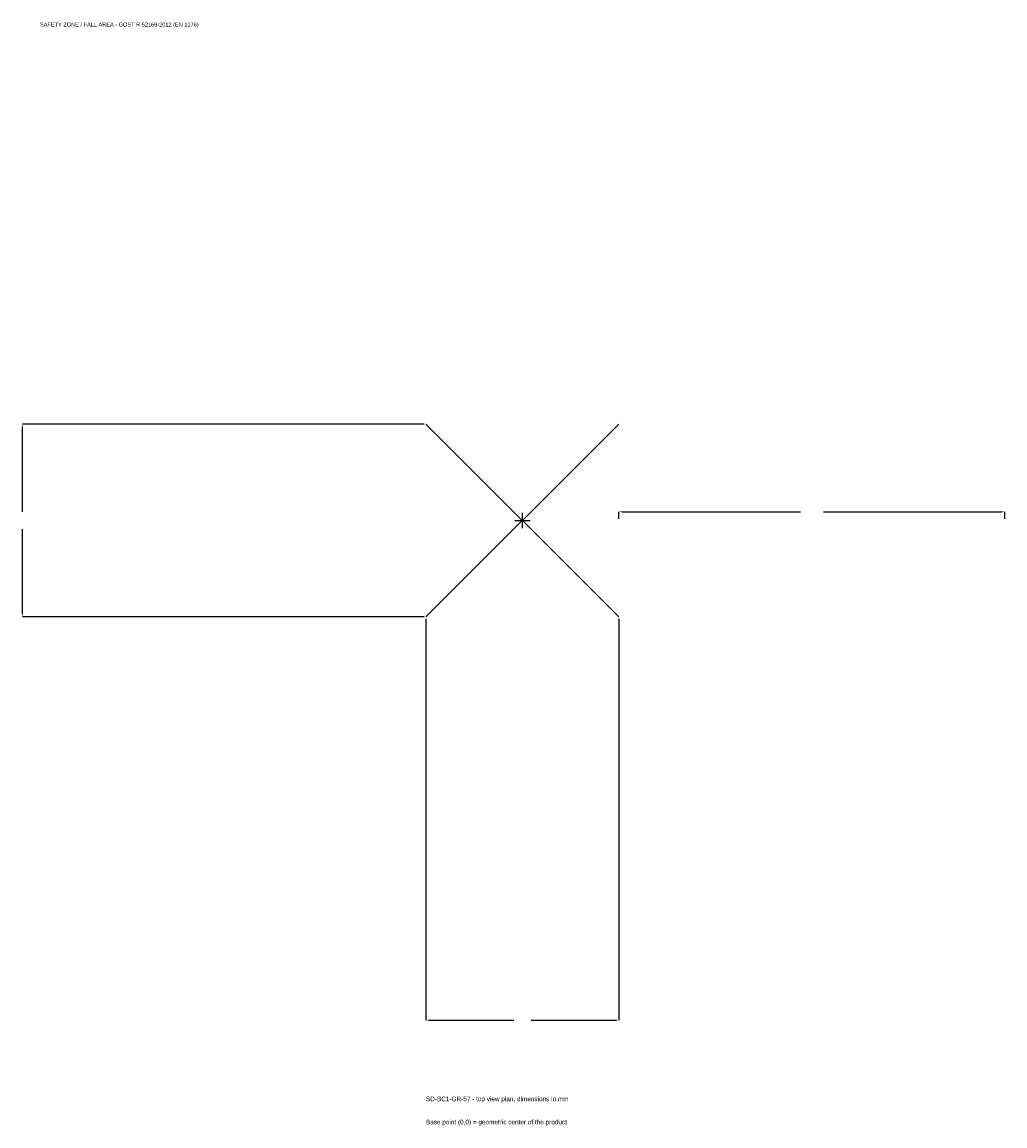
# Model space of a CAD drawing. Extents: x -1945 to 1875, y -2354 to 1938.
import ezdxf

# ---------------------------------------------------------------- set-up
doc = ezdxf.new("R2010")
doc.units = 0
for name, color, linetype in [('GP_MAF_zona_bezopasnosti', 1, 'Continuous'), ('ZSK_DANNYE', 3, 'Continuous'), ('ZSK_KONTUR', 7, 'Continuous'), ('ZSK_RAZMERY', 8, 'Continuous')]:
    doc.layers.add(name, color=color, linetype=linetype)
doc.dimstyles.new('ORION', dxfattribs={"dimtxt": 22.5, "dimasz": 13.5, "dimexe": 1.25, "dimexo": 6.75, "dimtad": 1, "dimcen": 2.5, "dimazin": 3, "dimtfac": 1, "dimtmove": 0, "dimatfit": 3})

# ---------------------------------------------------------------- blocks, each defined once
blk = doc.blocks.new('_CLOSEDFILLED')
at = {"color": 0, "linetype": 'BYBLOCK'}
blk.add_solid([(-1, 0.16), (0, 0), (-1, -0.16)], dxfattribs=at)
blk = doc.blocks.new('*D1')
for p, q in [((-375, -381.75), (-375, -1942.5)), ((375, -381.75), (375, -1942.5)), ((-361.5, -1942.5), (-33.75, -1942.5)), ((33.75, -1942.5), (361.5, -1942.5))]:
    blk.add_line(p, q)
at = {"layer": 'Defpoints'}
for p in [(-375, -375), (375, -375), (-375, -1942.5)]:
    blk.add_point(p, dxfattribs=at)
at = {"layer": 'ZSK_RAZMERY', "xscale": 13.5, "yscale": 13.5, "rotation": 180}
blk.add_blockref('_CLOSEDFILLED', (-375, -1942.5), dxfattribs=at)
at = {"layer": 'ZSK_RAZMERY', "xscale": 13.5, "yscale": 13.5}
blk.add_blockref('_CLOSEDFILLED', (375, -1942.5), dxfattribs=at)
blk = doc.blocks.new('*D2')
for p, q in [((-381.75, 375), (-1942.5, 375)), ((-1942.5, 33.75), (-1942.5, 361.5)), ((-1942.5, -361.5), (-1942.5, -33.75)), ((-381.75, -375), (-1942.5, -375))]:
    blk.add_line(p, q)
at = {"layer": 'Defpoints'}
for p in [(-375, 375), (-1942.5, -375), (-375, -375)]:
    blk.add_point(p, dxfattribs=at)
at = {"layer": 'ZSK_RAZMERY', "xscale": 13.5, "yscale": 13.5}
for p, rotation in [((-1942.5, 375), 90), ((-1942.5, -375), 270)]:
    blk.add_blockref('_CLOSEDFILLED', p, dxfattribs=dict(at, rotation=rotation))
blk = doc.blocks.new('*D3')
for p, q in [((375, 6.75), (375, 33.75)), ((388.5, 33.75), (1080, 33.75)), ((1170, 33.75), (1861.5, 33.75)), ((1875, 6.75), (1875, 33.75))]:
    blk.add_line(p, q)
at = {"layer": 'Defpoints'}
for p in [(375, 33.75), (375, 0), (1875, 0)]:
    blk.add_point(p, dxfattribs=at)
at = {"layer": 'ZSK_RAZMERY', "xscale": 13.5, "yscale": 13.5, "rotation": 180}
blk.add_blockref('_CLOSEDFILLED', (375, 33.75), dxfattribs=at)
at = {"layer": 'ZSK_RAZMERY', "xscale": 13.5, "yscale": 13.5}
blk.add_blockref('_CLOSEDFILLED', (1875, 33.75), dxfattribs=at)
blk = doc.blocks.new('B1')
at = {"layer": 'ZSK_KONTUR'}
for p, q in [((-375, -375), (375, 375)), ((-375, 375), (375, -375))]:
    blk.add_line(p, q, dxfattribs=at)
at = {"layer": 'ZSK_RAZMERY'}
for p, q in [((-30, 0), (30, 0)), ((0, -30), (0, 30))]:
    blk.add_line(p, q, dxfattribs=at)
at = {"layer": 'GP_MAF_zona_bezopasnosti', "color": 1}
blk.add_text('SAFETY ZONE / FALL AREA - GOST R 52169-2012 (EN 1176)', height=15.75, dxfattribs=at).set_placement((-1875, 1920))
at = {"layer": 'ZSK_RAZMERY'}
dim = blk.add_linear_dim(base=(-1942.5, -375), p1=(-375, -375), p2=(-375, 375), angle=90, dimstyle='ORION', dxfattribs=at)
dim.commit()
dim.dimension.update_dxf_attribs({"geometry": '*D2', "text_midpoint": (-1942.5, 0)})
for base, p1, p2, picture, middle in [((375, 33.75), (375, 0), (1875, 0), '*D3', (1125, 33.75)), ((-375, -1942.5), (-375, -375), (375, -375), '*D1', (0, -1942.5))]:
    dim = blk.add_linear_dim(base=base, p1=p1, p2=p2, dimstyle='ORION', dxfattribs=at)
    dim.commit()
    dim.dimension.update_dxf_attribs({"geometry": picture, "text_midpoint": middle})

msp = doc.modelspace()

# ---------------------------------------------------------------- block references
msp.add_blockref('B1', (0, 0))

# ---------------------------------------------------------------- texts
at = {"layer": 'ZSK_DANNYE', "color": 3}
msp.add_text('SD-BC1-GR-57 - top view plan, dimensions in mm', height=18, dxfattribs=at).set_placement((-375, -2257.5))
at = {"layer": 'ZSK_DANNYE', "color": 7}
msp.add_text('Base point (0,0) = geometric center of the product', height=18, dxfattribs=at).set_placement((-375, -2347.5))

doc.saveas('drawing.dxf')
